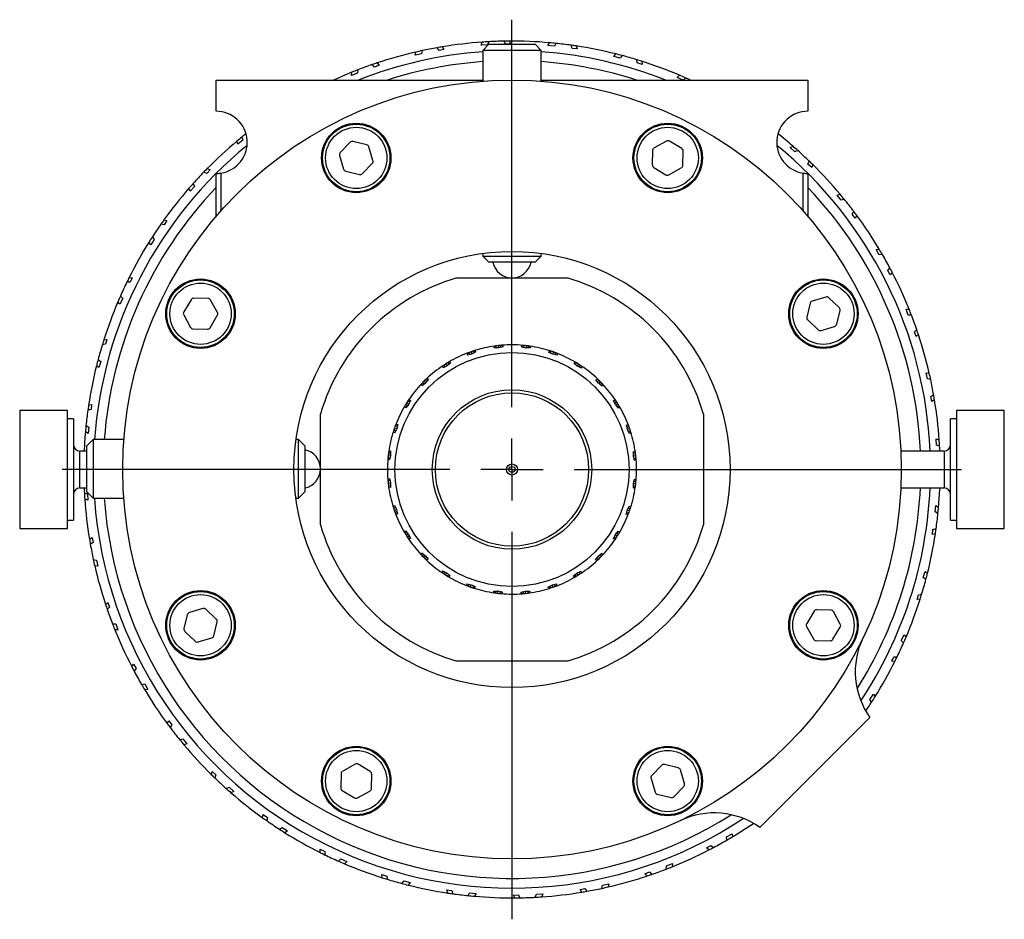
# Model space of a CAD drawing. Header units: inches. Extents: x 1.9 to 19.8, y 1.2 to 15.9.
# Tile 4 of 11: x 9.3 to 12.5, y 1.2 to 4.1. Entities that reach past the tile are written whole.
import ezdxf

# ---------------------------------------------------------------- set-up
doc = ezdxf.new("R2010")
doc.units = ezdxf.units.IN
doc.header["$MEASUREMENT"] = 0
doc.layers.add('SLD-0', color=7, linetype='Continuous')

# ---------------------------------------------------------------- blocks, each defined once
blk = doc.blocks.new('SW_CENTERMARKSYMBOL_3')
at = {"layer": 'SLD-0', "color": 0}
for p, q in [((0, 0.2), (0, 1.44375)), ((0, 0), (0, 0.1)), ((-0.2, 0), (-1.44375, 0)), ((0, 0), (-0.1, 0)), ((0, 0), (0, -0.1)), ((0, 0), (0.1, 0)), ((0.2, 0), (1.44375, 0)), ((0, -0.2), (0, -1.44375))]:
    blk.add_line(p, q, dxfattribs=at)

msp = doc.modelspace()

# ---------------------------------------------------------------- linework, layer by layer
at = {"color": 7, "linetype": 'Continuous', "lineweight": 25}
for p, q in [((10.671, 4.014), (10.6651, 4.0228)), ((10.6869, 4.0172), (10.671, 4.014)), ((10.6813, 4.0256), (10.6869, 4.0172)), ((10.8065, 4.0312), (10.81, 4.0407)), ((10.8271, 4.032), (10.8065, 4.0312)), ((10.8313, 4.034), (10.8113, 4.014)), ((10.8307, 4.042), (10.8271, 4.032)), ((10.8313, 4.034), (10.8695, 4.034)), ((10.8695, 4.034), (10.9793, 4.034)), ((10.8843, 4.0342), (10.8799, 4.0438)), ((10.9005, 4.0348), (10.8843, 4.0342)), ((10.8963, 4.044), (10.9005, 4.0348)), ((10.9993, 4.014), (10.9793, 4.034)), ((11.0209, 4.0299), (11.0257, 4.0387)), ((11.0413, 4.0275), (11.0209, 4.0299)), ((11.0464, 4.0367), (11.0413, 4.0275)), ((11.0981, 4.0206), (11.0953, 4.0308)), ((11.1142, 4.0187), (11.0981, 4.0206)), ((11.1115, 4.0284), (11.1142, 4.0187)), ((10.5946, 3.999), (10.5966, 4.0089)), ((10.6148, 4.003), (10.5946, 3.999)), ((10.6169, 4.0134), (10.6148, 4.003)), ((10.8113, 4.014), (10.8113, 3.9154)), ((10.8599, 4.014), (10.8113, 4.014)), ((10.9993, 4.014), (10.8599, 4.014)), ((10.9993, 3.9154), (10.9993, 4.014)), ((11.2323, 3.9951), (11.2385, 4.003)), ((11.2521, 3.9895), (11.2323, 3.9951)), ((11.2587, 3.9978), (11.2521, 3.9895)), ((11.3071, 3.9739), (11.306, 3.9843)), ((10.4101, 3.9517), (10.4097, 3.9411)), ((10.4634, 3.9608), (10.4563, 3.9686)), ((10.4787, 3.9664), (10.4634, 3.9608)), ((10.4719, 3.9739), (10.4787, 3.9664)), ((11.3228, 3.9694), (11.3071, 3.9739)), ((11.3217, 3.9794), (11.3228, 3.9694)), ((10.3904, 3.934), (10.3908, 3.9441)), ((10.4097, 3.9411), (10.3904, 3.934)), ((11.4358, 3.9276), (11.4431, 3.9345)), ((11.4544, 3.919), (11.4358, 3.9276)), ((11.4622, 3.9262), (11.4544, 3.919)), ((9.9553, 3.819), (9.9553, 3.919)), ((9.9553, 3.919), (10.8113, 3.919)), ((10.9993, 3.919), (11.8553, 3.919)), ((11.8553, 3.919), (11.8553, 3.819)), ((10.038, 3.7359), (10.0409, 3.7257)), ((10.0247, 3.713), (10.0219, 3.7227)), ((10.0409, 3.7257), (10.0247, 3.713)), ((10.3853, 3.7194), (10.354, 3.6864)), ((10.439, 3.7115), (10.3948, 3.7222)), ((10.459, 3.6611), (10.4461, 3.7047)), ((11.4015, 3.7231), (11.3617, 3.7011)), ((11.4502, 3.6994), (11.4113, 3.7229)), ((11.7987, 3.7021), (11.8078, 3.7063)), ((11.8138, 3.6881), (11.7987, 3.7021)), ((10.3517, 3.6769), (10.3646, 3.6333)), ((11.3566, 3.6927), (11.3557, 3.6472)), ((11.4541, 3.6453), (11.455, 3.6907)), ((11.8234, 3.6926), (11.8138, 3.6881)), ((10.4253, 3.6186), (10.4567, 3.6516)), ((11.3604, 3.6386), (11.3994, 3.6151)), ((11.4092, 3.6149), (11.449, 3.6369)), ((11.8557, 3.6492), (11.8594, 3.6591)), ((11.8677, 3.6382), (11.8557, 3.6492)), ((11.8712, 3.6476), (11.8677, 3.6382)), ((9.9251, 3.6194), (9.9152, 3.6231)), ((9.9362, 3.6313), (9.9251, 3.6194)), ((9.9267, 3.6349), (9.9362, 3.6313)), ((9.9553, 3.4814), (9.9553, 3.619)), ((9.9703, 3.6201), (9.9703, 3.4986)), ((10.3717, 3.6265), (10.4159, 3.6158)), ((11.8403, 3.4986), (11.8403, 3.6201)), ((11.8553, 3.619), (11.8553, 3.4814)), ((9.8862, 3.5775), (9.8722, 3.5624)), ((9.8817, 3.5871), (9.8862, 3.5775)), ((9.8722, 3.5624), (9.868, 3.5715)), ((11.9494, 3.5496), (11.959, 3.5524)), ((11.962, 3.5335), (11.9494, 3.5496)), ((11.9722, 3.5364), (11.962, 3.5335)), ((11.9974, 3.4885), (12.0026, 3.4976)), ((12.0074, 3.4757), (11.9974, 3.4885)), ((12.0124, 3.4845), (12.0074, 3.4757)), ((9.7885, 3.4544), (9.7782, 3.4565)), ((9.7877, 3.4699), (9.7976, 3.4678)), ((9.7976, 3.4678), (9.7885, 3.4544)), ((9.7507, 3.4156), (9.7566, 3.4068)), ((9.7452, 3.3898), (9.7396, 3.3981)), ((9.7566, 3.4068), (9.7452, 3.3898)), ((10.8113, 3.3626), (10.8113, 3.354)), ((10.8113, 3.354), (10.8313, 3.334)), ((10.8113, 3.354), (10.9993, 3.354)), ((10.9793, 3.334), (10.9993, 3.354)), ((10.9993, 3.354), (10.9993, 3.3626)), ((12.0743, 3.3755), (12.0842, 3.3767)), ((12.0843, 3.3575), (12.0743, 3.3755)), ((12.0948, 3.3588), (12.0843, 3.3575)), ((10.9793, 3.334), (10.8313, 3.334)), ((12.1121, 3.3075), (12.1187, 3.3158)), ((12.12, 3.2934), (12.1121, 3.3075)), ((12.1264, 3.3012), (12.12, 3.2934)), ((9.6794, 3.27), (9.6689, 3.2704)), ((9.6761, 3.2852), (9.6862, 3.2847)), ((9.6862, 3.2847), (9.6794, 3.27)), ((10.7282, 3.284), (11.0825, 3.284)), ((9.6481, 3.2258), (9.6553, 3.2181)), ((9.6467, 3.1994), (9.6399, 3.2068)), ((9.6553, 3.2181), (9.6467, 3.1994)), ((9.875, 3.2139), (9.8515, 3.175)), ((9.929, 3.2177), (9.8836, 3.2186)), ((9.9594, 3.1728), (9.9375, 3.2127)), ((11.8628, 3.2026), (11.8522, 3.1584)), ((11.9132, 3.2226), (11.8696, 3.2097)), ((11.9557, 3.189), (11.9228, 3.2203)), ((9.8513, 3.1651), (9.8732, 3.1253)), ((9.9357, 3.1241), (9.9592, 3.163)), ((11.9479, 3.1354), (11.9585, 3.1796)), ((12.1704, 3.1839), (12.1804, 3.1836)), ((12.1775, 3.1646), (12.1704, 3.1839)), ((12.1881, 3.1642), (12.1775, 3.1646)), ((11.855, 3.149), (11.8879, 3.1177)), ((9.8816, 3.1202), (9.9271, 3.1193)), ((11.8975, 3.1154), (11.9411, 3.1282)), ((12.1972, 3.1109), (12.205, 3.118)), ((12.2028, 3.0956), (12.1972, 3.1109)), ((12.2102, 3.1024), (12.2028, 3.0956)), ((9.6005, 3.0708), (9.59, 3.0696)), ((9.5949, 3.0853), (9.6049, 3.0864)), ((9.6049, 3.0864), (9.6005, 3.0708)), ((10.8616, 3.0666), (10.8624, 3.0592)), ((10.87, 3.0609), (10.8692, 3.0674)), ((10.873, 3.0677), (10.8766, 3.0624)), ((10.936, 3.062), (10.9397, 3.0675)), ((10.9432, 3.0604), (10.944, 3.0671)), ((10.7624, 3.0364), (10.7633, 3.0429)), ((10.7766, 3.0396), (10.7624, 3.0364)), ((10.7697, 3.0381), (10.7674, 3.0445)), ((10.7742, 3.0469), (10.7766, 3.0399)), ((10.7768, 3.041), (10.7766, 3.0396)), ((10.7776, 3.0403), (10.7768, 3.041)), ((10.7897, 3.0462), (10.7776, 3.0403)), ((10.7836, 3.0432), (10.7815, 3.0493)), ((10.7851, 3.0505), (10.7897, 3.0462)), ((10.8477, 3.059), (10.8501, 3.0652)), ((10.8623, 3.059), (10.8477, 3.059)), ((10.8552, 3.059), (10.8544, 3.0657)), ((10.8628, 3.0603), (10.8623, 3.059)), ((10.8634, 3.0594), (10.8628, 3.0603)), ((10.8766, 3.0624), (10.8634, 3.0594)), ((10.9502, 3.0588), (10.936, 3.062)), ((10.951, 3.06), (10.9502, 3.0588)), ((10.9511, 3.0664), (10.9503, 3.059)), ((10.9513, 3.059), (10.951, 3.06)), ((10.9648, 3.059), (10.9513, 3.059)), ((10.9581, 3.059), (10.9588, 3.0654)), ((10.9626, 3.0649), (10.9648, 3.059)), ((11.0226, 3.0454), (11.0275, 3.0499)), ((11.0358, 3.039), (11.0226, 3.0454)), ((11.0294, 3.0421), (11.0316, 3.0485)), ((11.0368, 3.04), (11.0358, 3.039)), ((11.0384, 3.0462), (11.0359, 3.0392)), ((11.037, 3.039), (11.0368, 3.04)), ((11.0501, 3.036), (11.037, 3.039)), ((11.0435, 3.0375), (11.0457, 3.0436)), ((11.0492, 3.0422), (11.0501, 3.036)), ((9.5765, 3.0223), (9.5848, 3.0158)), ((9.5848, 3.0158), (9.5792, 2.996)), ((10.6909, 2.9986), (10.6873, 3.0044)), ((10.6934, 3.0082), (10.6973, 3.0019)), ((10.7087, 3.011), (10.6981, 3.0026)), ((10.7034, 3.0068), (10.7, 3.0122)), ((10.7032, 3.0142), (10.7087, 3.011)), ((11.1035, 3.0098), (11.1092, 3.0132)), ((11.1149, 3.0007), (11.1035, 3.0098)), ((11.1093, 3.0052), (11.1129, 3.0109)), ((11.119, 3.0071), (11.1151, 3.0009)), ((9.5792, 2.996), (9.5713, 3.0022)), ((10.6842, 2.9954), (10.6837, 3.002)), ((10.6973, 3.0017), (10.6842, 2.9954)), ((10.6972, 3.0031), (10.6973, 3.0017)), ((10.6981, 3.0026), (10.6972, 3.0031)), ((11.1161, 3.0014), (11.1149, 3.0007)), ((11.116, 3.0004), (11.1161, 3.0014)), ((11.1282, 2.9946), (11.116, 3.0004)), ((11.1221, 2.9975), (11.1255, 3.003)), ((11.1287, 3.0008), (11.1282, 2.9946)), ((12.2354, 2.9797), (12.2452, 2.9777)), ((12.2393, 2.9595), (12.2354, 2.9797)), ((10.6171, 2.938), (10.6152, 2.9443)), ((10.6285, 2.9471), (10.6171, 2.938)), ((10.623, 2.9426), (10.6182, 2.9474)), ((10.6232, 2.9525), (10.6285, 2.9473)), ((10.6281, 2.9484), (10.6285, 2.9471)), ((10.6291, 2.9481), (10.6281, 2.9484)), ((10.6333, 2.9534), (10.6287, 2.9579)), ((10.6375, 2.9587), (10.6291, 2.9481)), ((10.6315, 2.9606), (10.6375, 2.9587)), ((11.1743, 2.9572), (11.1806, 2.9592)), ((11.1834, 2.9458), (11.1743, 2.9572)), ((11.179, 2.9513), (11.1838, 2.9561)), ((11.1848, 2.9462), (11.1834, 2.9458)), ((11.1889, 2.9511), (11.1836, 2.9459)), ((11.1845, 2.9452), (11.1848, 2.9462)), ((11.195, 2.9368), (11.1845, 2.9452)), ((11.1897, 2.941), (11.1943, 2.9456)), ((11.1969, 2.9428), (11.195, 2.9368)), ((12.2497, 2.9575), (12.2393, 2.9595)), ((12.2504, 2.9034), (12.2592, 2.9092)), ((9.5459, 2.8752), (9.5556, 2.8779)), ((9.5556, 2.8779), (9.5537, 2.8617)), ((10.5736, 2.8785), (10.5645, 2.8671)), ((10.5672, 2.8827), (10.5735, 2.8787)), ((10.5768, 2.8857), (10.5714, 2.8891)), ((10.5729, 2.8797), (10.5736, 2.8785)), ((10.5739, 2.8797), (10.5729, 2.8797)), ((10.5735, 2.8923), (10.5798, 2.8918)), ((10.5798, 2.8918), (10.5739, 2.8797)), ((11.2317, 2.8901), (11.2383, 2.8906)), ((11.238, 2.877), (11.2317, 2.8901)), ((11.235, 2.8834), (11.2407, 2.887)), ((11.2395, 2.8771), (11.238, 2.877)), ((11.2446, 2.8809), (11.2383, 2.877)), ((11.2389, 2.8762), (11.2395, 2.8771)), ((12.2535, 2.8874), (12.2504, 2.9034)), ((12.262, 2.893), (12.2535, 2.8874)), ((9.4782, 2.858), (9.3247, 2.858)), ((9.3247, 2.858), (9.3247, 2.7917)), ((9.4782, 2.7917), (9.4782, 2.858)), ((9.5537, 2.8617), (9.5435, 2.8589)), ((10.2903, 2.4919), (10.2903, 2.8461)), ((10.5645, 2.8671), (10.5612, 2.8728)), ((10.5692, 2.873), (10.5634, 2.8766)), ((11.2473, 2.8656), (11.2389, 2.8762)), ((11.2431, 2.8709), (11.2486, 2.8744)), ((11.2505, 2.8711), (11.2473, 2.8656)), ((11.5203, 2.8461), (11.5203, 2.4919)), ((12.486, 2.858), (12.3325, 2.858)), ((12.3325, 2.858), (12.3325, 2.7904)), ((12.486, 2.7904), (12.486, 2.858)), ((9.4979, 2.8318), (9.4782, 2.8318)), ((9.4979, 2.8318), (9.4979, 2.7747)), ((10.5321, 2.8129), (10.5384, 2.8138)), ((10.5384, 2.8138), (10.5354, 2.8006)), ((12.3325, 2.8318), (12.3128, 2.8318)), ((12.3128, 2.7736), (12.3128, 2.8318)), ((9.3247, 2.7917), (9.3247, 2.48)), ((9.4782, 2.48), (9.4782, 2.7917)), ((9.5444, 2.7845), (9.5356, 2.7894)), ((9.5376, 2.8101), (9.5468, 2.8049)), ((9.5468, 2.8049), (9.5444, 2.7845)), ((10.529, 2.7863), (10.5244, 2.7911)), ((10.5322, 2.793), (10.5258, 2.7953)), ((10.5281, 2.802), (10.5351, 2.7996)), ((10.5353, 2.7994), (10.529, 2.7863)), ((10.5368, 2.8072), (10.5308, 2.8093)), ((10.5354, 2.8006), (10.5343, 2.8005)), ((10.5343, 2.8005), (10.5353, 2.7994)), ((11.2727, 2.8119), (11.2793, 2.811)), ((11.276, 2.7977), (11.2727, 2.8119)), ((11.2744, 2.8047), (11.2808, 2.8069)), ((11.2774, 2.7975), (11.276, 2.7977)), ((11.2832, 2.8001), (11.2762, 2.7977)), ((11.2767, 2.7967), (11.2774, 2.7975)), ((11.2825, 2.7846), (11.2767, 2.7967)), ((11.2796, 2.7907), (11.2857, 2.7928)), ((11.2868, 2.7892), (11.2825, 2.7846)), ((12.3325, 2.7904), (12.3325, 2.48)), ((12.486, 2.48), (12.486, 2.7904)), ((9.4979, 2.7747), (9.4979, 2.5062)), ((9.5603, 2.7649), (9.5403, 2.7449)), ((9.659, 2.7649), (9.5603, 2.7649)), ((9.5603, 2.7649), (9.5603, 2.5769)), ((10.2203, 2.7649), (10.2119, 2.7649)), ((10.2403, 2.7449), (10.2203, 2.7649)), ((10.2203, 2.7645), (10.2203, 2.7649)), ((10.2203, 2.5769), (10.2203, 2.7645)), ((12.2676, 2.7678), (12.277, 2.7643)), ((12.2684, 2.7473), (12.2676, 2.7678)), ((12.3128, 2.5062), (12.3128, 2.7736)), ((9.5403, 2.728), (9.5176, 2.728)), ((9.5176, 2.6099), (9.5176, 2.728)), ((9.5403, 2.5969), (9.5403, 2.7449)), ((10.2403, 2.7449), (10.2403, 2.5969)), ((10.5089, 2.7224), (10.5153, 2.7217)), ((10.5095, 2.7262), (10.5153, 2.7285)), ((11.2953, 2.7266), (11.3015, 2.7242)), ((11.2953, 2.712), (11.2953, 2.7266)), ((11.2953, 2.7191), (11.3021, 2.7199)), ((12.2931, 2.728), (12.1539, 2.728)), ((12.2783, 2.7436), (12.2684, 2.7473)), ((12.2931, 2.728), (12.2931, 2.6099)), ((10.5123, 2.6996), (10.5068, 2.7033)), ((10.5072, 2.7077), (10.514, 2.7069)), ((10.5153, 2.7139), (10.508, 2.7148)), ((10.5155, 2.7138), (10.5123, 2.6996)), ((10.5153, 2.715), (10.5144, 2.7146)), ((10.5144, 2.7146), (10.5155, 2.7138)), ((11.2967, 2.7115), (11.2953, 2.712)), ((11.3029, 2.7128), (11.2956, 2.7119)), ((11.2958, 2.7109), (11.2967, 2.7115)), ((11.2988, 2.6978), (11.2958, 2.7109)), ((11.2973, 2.7044), (11.3037, 2.7051)), ((11.304, 2.7013), (11.2988, 2.6978)), ((10.5066, 2.6367), (10.5119, 2.6402)), ((10.5134, 2.6336), (10.507, 2.6329)), ((10.5077, 2.6252), (10.5151, 2.626)), ((10.5119, 2.6402), (10.5149, 2.6271)), ((10.5149, 2.6271), (10.514, 2.6265)), ((10.514, 2.6265), (10.5153, 2.626)), ((10.5153, 2.626), (10.5153, 2.6114)), ((11.2951, 2.6242), (11.2984, 2.6384)), ((11.2963, 2.6234), (11.2951, 2.6242)), ((11.3027, 2.6232), (11.2953, 2.624)), ((11.2967, 2.6311), (11.3035, 2.6303)), ((11.2984, 2.6384), (11.3039, 2.6347)), ((9.5176, 2.6099), (9.5403, 2.6099)), ((9.5324, 2.5944), (9.5423, 2.5907)), ((9.5403, 2.5969), (9.5603, 2.5769)), ((10.2203, 2.5769), (10.2403, 2.5969)), ((10.5153, 2.6189), (10.5086, 2.6181)), ((10.5153, 2.6114), (10.5092, 2.6138)), ((11.2953, 2.623), (11.2963, 2.6234)), ((11.2953, 2.6095), (11.2953, 2.623)), ((11.2953, 2.6163), (11.3017, 2.6155)), ((11.3012, 2.6118), (11.2953, 2.6095)), ((12.1539, 2.6099), (12.2931, 2.6099)), ((9.5431, 2.5702), (9.5336, 2.5736)), ((9.5423, 2.5907), (9.5431, 2.5702)), ((9.5603, 2.5769), (9.6587, 2.5769)), ((10.2114, 2.5769), (10.2203, 2.5769)), ((10.5238, 2.5488), (10.5281, 2.5534)), ((10.5311, 2.5473), (10.525, 2.5451)), ((10.5275, 2.5378), (10.5345, 2.5403)), ((10.5281, 2.5534), (10.534, 2.5412)), ((10.5363, 2.5333), (10.5299, 2.5311)), ((10.534, 2.5412), (10.5333, 2.5405)), ((10.5333, 2.5405), (10.5347, 2.5402)), ((10.5347, 2.5402), (10.5379, 2.526)), ((11.2723, 2.5242), (11.2753, 2.5373)), ((11.2738, 2.5308), (11.2799, 2.5287)), ((11.2753, 2.5373), (11.2764, 2.5375)), ((11.2754, 2.5385), (11.2817, 2.5517)), ((11.2764, 2.5375), (11.2754, 2.5385)), ((11.2826, 2.5359), (11.2756, 2.5384)), ((11.2785, 2.5449), (11.2849, 2.5427)), ((11.2817, 2.5517), (11.2862, 2.5469)), ((12.2638, 2.5331), (12.2663, 2.5535)), ((12.2731, 2.5279), (12.2638, 2.5331)), ((12.2663, 2.5535), (12.2751, 2.5486)), ((9.4782, 2.5062), (9.4979, 2.5062)), ((10.5379, 2.526), (10.5314, 2.527)), ((11.2786, 2.5251), (11.2723, 2.5242)), ((12.3128, 2.5062), (12.3325, 2.5062)), ((9.3247, 2.48), (9.4782, 2.48)), ((10.5601, 2.4669), (10.5633, 2.4723)), ((10.5675, 2.4671), (10.5621, 2.4636)), ((10.5633, 2.4723), (10.5717, 2.4618)), ((11.2371, 2.4595), (11.2462, 2.4709)), ((11.2462, 2.4709), (11.2495, 2.4652)), ((12.2551, 2.4601), (12.257, 2.4763)), ((12.257, 2.4763), (12.2672, 2.4791)), ((12.3325, 2.48), (12.486, 2.48)), ((9.5487, 2.445), (9.5571, 2.4505)), ((9.5603, 2.4346), (9.5515, 2.4288)), ((9.5571, 2.4505), (9.5603, 2.4346)), ((10.5661, 2.457), (10.5724, 2.461)), ((10.5757, 2.4546), (10.57, 2.451)), ((10.5717, 2.4618), (10.5712, 2.4609)), ((10.5712, 2.4609), (10.5726, 2.461)), ((10.579, 2.4479), (10.5724, 2.4473)), ((10.5726, 2.461), (10.579, 2.4479)), ((11.2309, 2.4462), (11.2367, 2.4583)), ((11.2372, 2.4457), (11.2309, 2.4462)), ((11.2338, 2.4523), (11.2393, 2.4488)), ((11.2367, 2.4583), (11.2378, 2.4582)), ((11.2378, 2.4582), (11.2371, 2.4595)), ((11.2435, 2.4553), (11.2372, 2.4593)), ((11.2415, 2.465), (11.2473, 2.4614)), ((12.2648, 2.4628), (12.2551, 2.4601)), ((9.5609, 2.3805), (9.5713, 2.3785)), ((9.5713, 2.3785), (9.5753, 2.3583)), ((10.6138, 2.3952), (10.6157, 2.4012)), ((10.6157, 2.4012), (10.6262, 2.3928)), ((10.621, 2.3969), (10.6164, 2.3924)), ((10.6218, 2.3869), (10.627, 2.3921)), ((10.6262, 2.3928), (10.6259, 2.3918)), ((10.6259, 2.3918), (10.6273, 2.3922)), ((10.6317, 2.3866), (10.6269, 2.3818)), ((10.6273, 2.3922), (10.6363, 2.3808)), ((10.6363, 2.3808), (10.63, 2.3788)), ((11.1732, 2.3793), (11.1816, 2.3899)), ((11.1792, 2.3774), (11.1732, 2.3793)), ((11.1774, 2.3846), (11.1819, 2.38)), ((11.1816, 2.3899), (11.1826, 2.3895)), ((11.1821, 2.3909), (11.1935, 2.4)), ((11.1826, 2.3895), (11.1821, 2.3909)), ((11.1875, 2.3854), (11.1822, 2.3907)), ((11.1877, 2.3953), (11.1925, 2.3905)), ((11.1935, 2.4), (11.1955, 2.3937)), ((9.5753, 2.3583), (9.5655, 2.3602)), ((10.682, 2.3371), (10.6825, 2.3434)), ((10.6825, 2.3434), (10.6947, 2.3376)), ((10.6886, 2.3405), (10.6852, 2.335)), ((11.1133, 2.3363), (11.1265, 2.3426)), ((11.1265, 2.3426), (11.127, 2.336)), ((12.2258, 2.3222), (12.2315, 2.342)), ((12.2315, 2.342), (12.2394, 2.3358)), ((10.6917, 2.3308), (10.6956, 2.3371)), ((10.6947, 2.3376), (10.6946, 2.3365)), ((10.6946, 2.3365), (10.6958, 2.3372)), ((10.6958, 2.3372), (10.7072, 2.3282)), ((10.7014, 2.3328), (10.6978, 2.3271)), ((10.7072, 2.3282), (10.7015, 2.3248)), ((11.102, 2.327), (11.1125, 2.3354)), ((11.1074, 2.3238), (11.102, 2.327)), ((11.1073, 2.3312), (11.1107, 2.3257)), ((11.1125, 2.3354), (11.1134, 2.3349)), ((11.1134, 2.3349), (11.1133, 2.3363)), ((11.1173, 2.3298), (11.1133, 2.336)), ((11.1197, 2.3394), (11.1233, 2.3336)), ((12.2342, 2.3157), (12.2258, 2.3222)), ((10.7605, 2.302), (10.7737, 2.299)), ((10.7615, 2.2958), (10.7605, 2.302)), ((10.7671, 2.3005), (10.765, 2.2944)), ((10.7723, 2.2918), (10.7747, 2.2988)), ((10.7737, 2.299), (10.7738, 2.298)), ((10.7738, 2.298), (10.7749, 2.2989)), ((10.7749, 2.2989), (10.788, 2.2926)), ((10.7813, 2.2959), (10.779, 2.2894)), ((10.788, 2.2926), (10.7832, 2.2881)), ((10.8481, 2.2731), (10.8458, 2.279)), ((10.8526, 2.279), (10.8519, 2.2726)), ((10.8593, 2.279), (10.8597, 2.278)), ((10.8596, 2.2716), (10.8604, 2.279)), ((10.8597, 2.278), (10.8605, 2.2792)), ((10.8605, 2.2792), (10.8747, 2.2759)), ((10.8674, 2.2776), (10.8667, 2.2709)), ((10.9341, 2.2755), (10.9473, 2.2785)), ((10.9407, 2.277), (10.9414, 2.2706)), ((10.9473, 2.2785), (10.9478, 2.2777)), ((10.9478, 2.2777), (10.9484, 2.279)), ((10.9491, 2.2714), (10.9483, 2.2788)), ((10.9484, 2.279), (10.9629, 2.279)), ((10.9555, 2.279), (10.9562, 2.2722)), ((10.9629, 2.279), (10.9606, 2.2728)), ((11.0209, 2.2918), (11.0331, 2.2976)), ((11.0255, 2.2875), (11.0209, 2.2918)), ((11.027, 2.2947), (11.0292, 2.2886)), ((11.0331, 2.2976), (11.0339, 2.2969)), ((11.0339, 2.2969), (11.0341, 2.2983)), ((11.0365, 2.2911), (11.034, 2.2981)), ((11.0341, 2.2983), (11.0483, 2.3016)), ((11.041, 2.2999), (11.0432, 2.2935)), ((11.0483, 2.3016), (11.0473, 2.295)), ((10.8747, 2.2759), (10.871, 2.2705)), ((10.9376, 2.2703), (10.9341, 2.2755)), ((12.2058, 2.2516), (12.2102, 2.2672)), ((12.2158, 2.2527), (12.2058, 2.2516)), ((12.2102, 2.2672), (12.2207, 2.2684)), ((9.6004, 2.2355), (9.6079, 2.2423)), ((9.6135, 2.2271), (9.6057, 2.22)), ((9.6079, 2.2423), (9.6135, 2.2271)), ((9.9132, 2.2226), (9.8696, 2.2097)), ((9.9557, 2.189), (9.9228, 2.2203)), ((11.875, 2.2139), (11.8515, 2.175)), ((11.929, 2.2177), (11.8836, 2.2186)), ((9.8628, 2.2026), (9.8522, 2.1584)), ((11.9594, 2.1728), (11.9375, 2.2127)), ((9.6226, 2.1738), (9.6332, 2.1734)), ((9.6403, 2.1541), (9.6302, 2.1544)), ((9.6332, 2.1734), (9.6403, 2.1541)), ((9.9479, 2.1354), (9.9585, 2.1796)), ((11.8513, 2.1651), (11.8732, 2.1253)), ((11.9357, 2.1241), (11.9592, 2.163)), ((9.855, 2.149), (9.8879, 2.1177)), ((9.8975, 2.1154), (9.9411, 2.1282)), ((11.8816, 2.1202), (11.9271, 2.1193)), ((12.1553, 2.1199), (12.164, 2.1386)), ((12.1625, 2.1121), (12.1553, 2.1199)), ((12.164, 2.1386), (12.1708, 2.1312)), ((12.1244, 2.0533), (12.1313, 2.068)), ((12.1313, 2.068), (12.1418, 2.0675)), ((9.6843, 2.0367), (9.6906, 2.0446)), ((9.6906, 2.0446), (9.6985, 2.0304)), ((9.6985, 2.0304), (9.692, 2.0222)), ((11.0825, 2.054), (10.7282, 2.054)), ((12.1345, 2.0528), (12.1244, 2.0533)), ((9.7159, 1.9792), (9.7264, 1.9805)), ((9.7264, 1.9805), (9.7364, 1.9625)), ((9.7364, 1.9625), (9.7264, 1.9613)), ((12.0541, 1.9311), (12.0655, 1.9482)), ((12.0599, 1.9223), (12.0541, 1.9311)), ((12.0655, 1.9482), (12.0711, 1.9399)), ((12.0544, 1.8735), (11.7008, 1.5199)), ((9.7983, 1.8535), (9.8033, 1.8623)), ((9.8033, 1.8623), (9.8133, 1.8495)), ((9.8133, 1.8495), (9.8081, 1.8403)), ((9.8384, 1.8016), (9.8486, 1.8045)), ((9.8486, 1.8045), (9.8613, 1.7883)), ((9.8613, 1.7883), (9.8517, 1.7856)), ((10.4015, 1.7231), (10.3617, 1.7011)), ((10.4502, 1.6994), (10.4113, 1.7229)), ((11.3853, 1.7194), (11.354, 1.6864)), ((11.439, 1.7115), (11.3948, 1.7222)), ((9.9395, 1.6904), (9.943, 1.6998)), ((9.943, 1.6998), (9.9549, 1.6888)), ((9.9549, 1.6888), (9.9512, 1.6789)), ((10.3566, 1.6927), (10.3557, 1.6472)), ((10.4541, 1.6453), (10.455, 1.6907)), ((11.3517, 1.6769), (11.3646, 1.6333)), ((11.459, 1.6611), (11.4461, 1.7047)), ((9.9872, 1.6454), (9.9969, 1.6498)), ((9.9969, 1.6498), (10.0119, 1.6359)), ((11.4253, 1.6186), (11.4567, 1.6516)), ((10.0119, 1.6359), (10.0028, 1.6316)), ((10.3604, 1.6386), (10.3994, 1.6151)), ((10.4092, 1.6149), (10.449, 1.6369)), ((11.3717, 1.6265), (11.4159, 1.6158)), ((10.1044, 1.5513), (10.1065, 1.5612)), ((10.1065, 1.5612), (10.12, 1.5522)), ((10.12, 1.5522), (10.1179, 1.5418)), ((10.1587, 1.5144), (10.1675, 1.5203)), ((10.1675, 1.5203), (10.1845, 1.5088)), ((10.1845, 1.5088), (10.1762, 1.5032)), ((11.5939, 1.4901), (11.6118, 1.5001)), ((11.5951, 1.4795), (11.5939, 1.4901)), ((11.6118, 1.5001), (11.613, 1.4901)), ((11.5297, 1.4543), (11.5439, 1.4622)), ((11.5376, 1.448), (11.5297, 1.4543)), ((11.5439, 1.4622), (11.5521, 1.4556)), ((10.2891, 1.4398), (10.2896, 1.4499)), ((10.2896, 1.4499), (10.3043, 1.443)), ((10.3043, 1.443), (10.3039, 1.4325)), ((10.3485, 1.4118), (10.3563, 1.419)), ((10.3563, 1.419), (10.3749, 1.4104)), ((10.3749, 1.4104), (10.3676, 1.4035)), ((11.4006, 1.3863), (11.401, 1.3969)), ((11.401, 1.3969), (11.4203, 1.4039)), ((11.4203, 1.4039), (11.4199, 1.3939)), ((10.4879, 1.3686), (10.5035, 1.3641)), ((10.489, 1.3585), (10.4879, 1.3686)), ((10.5035, 1.3641), (10.5047, 1.3536)), ((11.332, 1.3716), (11.3472, 1.3772)), ((11.3388, 1.3641), (11.332, 1.3716)), ((11.3472, 1.3772), (11.3544, 1.3694)), ((10.552, 1.3402), (10.5586, 1.3485)), ((10.5586, 1.3485), (10.5783, 1.3429)), ((10.5783, 1.3429), (10.5721, 1.335)), ((11.1938, 1.3246), (11.1959, 1.335)), ((11.1959, 1.335), (11.216, 1.339)), ((11.216, 1.339), (11.2141, 1.3291)), ((10.6965, 1.3193), (10.7126, 1.3173)), ((10.6991, 1.3095), (10.6965, 1.3193)), ((10.7126, 1.3173), (10.7154, 1.3072)), ((10.7642, 1.3012), (10.7694, 1.3105)), ((10.7694, 1.3105), (10.7898, 1.308)), ((10.7898, 1.308), (10.7849, 1.2993)), ((10.9102, 1.3032), (10.9264, 1.3038)), ((10.9143, 1.294), (10.9102, 1.3032)), ((10.9264, 1.3038), (10.9308, 1.2942)), ((10.9799, 1.296), (10.9836, 1.306)), ((10.9836, 1.306), (11.0041, 1.3067)), ((11.0041, 1.3067), (11.0007, 1.2973)), ((11.1238, 1.3208), (11.1397, 1.3239)), ((11.1293, 1.3124), (11.1238, 1.3208)), ((11.1397, 1.3239), (11.1455, 1.3151))]:
    msp.add_line(p, q, dxfattribs=at)
for centre, radius in [((10.9053, 2.669), 1.25), ((10.4053, 3.669), 0.1115), ((10.4053, 3.669), 0.1083), ((10.4053, 3.669), 0.0984), ((11.4053, 3.669), 0.1115), ((11.4053, 3.669), 0.1083), ((11.4053, 3.669), 0.0984), ((10.9053, 2.669), 0.7), ((9.9053, 3.169), 0.1115), ((9.9053, 3.169), 0.1083), ((9.9053, 3.169), 0.0984), ((11.9053, 3.169), 0.1115), ((11.9053, 3.169), 0.1083), ((11.9053, 3.169), 0.0984), ((10.9053, 2.669), 0.3757), ((10.9053, 2.669), 0.256), ((10.9053, 2.669), 0.2461), ((10.9053, 2.669), 0.0177), ((10.9053, 2.669), 0.00984), ((9.9053, 2.169), 0.1115), ((9.9053, 2.169), 0.1083), ((11.9053, 2.169), 0.1115), ((11.9053, 2.169), 0.1083), ((9.9053, 2.169), 0.0984), ((11.9053, 2.169), 0.0984), ((10.4053, 1.669), 0.1115), ((10.4053, 1.669), 0.1083), ((11.4053, 1.669), 0.1115), ((11.4053, 1.669), 0.1083), ((10.4053, 1.669), 0.0984), ((11.4053, 1.669), 0.0984)]:
    msp.add_circle(centre, radius, dxfattribs=at)
for centre, radius, start, end in [((10.9053, 2.669), 1.375, 100.0605, 102.1102), ((10.9053, 2.669), 1.375, 99.3755, 100.0588), ((10.9053, 2.669), 1.375, 93.9765, 99.3755), ((10.9053, 2.669), 1.375, 93.1102, 93.9765), ((10.9053, 2.669), 1.375, 91.0605, 93.1102), ((10.9053, 2.669), 1.375, 90.3755, 91.0605), ((10.9053, 2.669), 1.375, 84.9765, 90.3755), ((10.9053, 2.669), 1.375, 84.1102, 84.9765), ((10.9053, 2.669), 1.375, 82.0605, 84.1102), ((10.9053, 2.669), 1.375, 81.3755, 82.0605), ((10.9053, 2.669), 1.375, 75.9765, 81.3755), ((10.9053, 2.669), 1.3438, 94.0113, 111.5289), ((10.9053, 2.669), 1.375, 102.9765, 108.3755), ((10.9053, 2.669), 1.375, 102.1102, 102.9765), ((10.9053, 2.669), 1.3438, 68.4711, 85.9887), ((10.9053, 2.669), 1.375, 75.1102, 75.9765), ((10.9053, 2.669), 1.375, 73.0605, 75.1102), ((10.9053, 2.669), 1.375, 72.3755, 73.0605), ((10.9053, 2.669), 1.375, 111.1102, 111.9765), ((10.9053, 2.669), 1.375, 109.0605, 111.1102), ((10.9053, 2.669), 1.375, 108.3755, 109.0605), ((10.9053, 2.669), 1.3125, 94.107, 107.7528), ((10.9053, 2.669), 1.3125, 72.2472, 85.893), ((10.9053, 2.669), 1.375, 66.9765, 72.3755), ((10.9053, 2.669), 1.375, 111.9765, 114.62), ((10.9053, 2.669), 1.375, 66.1122, 66.9765), ((10.9053, 2.669), 1.375, 65.38, 66.1102), ((9.9553, 3.719), 0.1, 278.6269, 90), ((11.8553, 3.719), 0.1, 90, 261.3731), ((10.9053, 2.669), 1.375, 129.1102, 129.9765), ((10.9053, 2.669), 1.375, 128.3913, 129.1102), ((10.9053, 2.669), 1.375, 48.9765, 51.6087), ((10.9053, 2.669), 1.3438, 129.2647, 175.9088), ((10.9053, 2.669), 1.375, 129.9765, 135.3755), ((10.3925, 3.7126), 0.00984, 76.4497, 136.4497), ((10.4367, 3.7019), 0.00984, 16.4497, 76.4497), ((11.3664, 3.6925), 0.00984, 118.8764, 178.8764), ((11.4062, 3.7144), 0.00984, 58.8764, 118.8764), ((11.4451, 3.6909), 0.00984, 358.8764, 58.8764), ((10.9053, 2.669), 1.3438, 2.5188, 50.7353), ((10.9053, 2.669), 1.375, 48.1122, 48.9765), ((10.3611, 3.6796), 0.00984, 136.4497, 196.4497), ((10.9053, 2.669), 1.375, 46.0605, 48.1102), ((10.4495, 3.6583), 0.00984, 316.4497, 16.4497), ((11.3655, 3.647), 0.00984, 178.8764, 238.8764), ((11.4443, 3.6455), 0.00984, 298.8764, 358.8764), ((10.9053, 2.669), 1.375, 45.3755, 46.0605), ((10.9053, 2.669), 1.375, 39.9765, 45.3755), ((10.9053, 2.669), 1.375, 136.0605, 138.1102), ((10.9053, 2.669), 1.375, 135.3755, 136.0588), ((9.9553, 3.719), 0.1, 270, 278.6269), ((10.374, 3.636), 0.00984, 196.4497, 256.4497), ((10.4182, 3.6254), 0.00984, 256.4497, 316.4497), ((11.4044, 3.6235), 0.00984, 238.8764, 298.8764), ((11.8553, 3.719), 0.1, 261.3731, 270), ((10.9053, 2.669), 1.3125, 136.3699, 175.8112), ((10.9053, 2.669), 1.375, 138.1102, 138.9765), ((10.9053, 2.669), 1.3125, 2.5789, 43.6301), ((10.9053, 2.669), 1.375, 138.9765, 144.3755), ((10.9053, 2.669), 1.375, 39.1122, 39.9765), ((10.9053, 2.669), 1.375, 37.0605, 39.1102), ((10.9053, 2.669), 1.375, 36.3755, 37.0605), ((10.9053, 2.669), 1.375, 30.9765, 36.3755), ((10.9053, 2.669), 1.375, 145.0605, 147.1102), ((10.9053, 2.669), 1.375, 144.3755, 145.0605), ((10.9053, 2.669), 1.375, 147.1122, 147.9765), ((10.9053, 2.669), 1.375, 147.9765, 153.3755), ((10.9053, 2.669), 1.375, 30.1122, 30.9765), ((10.9053, 2.669), 1.375, 28.0605, 30.1102), ((10.9053, 3.3465), 0.0625, 191.537, 348.463), ((10.9053, 2.669), 1.375, 27.3755, 28.0605), ((10.9053, 2.669), 1.375, 21.9765, 27.3755), ((10.9053, 2.669), 1.375, 154.0605, 156.1102), ((10.9053, 2.669), 1.375, 153.3755, 154.0588), ((10.9053, 2.669), 0.64, 106.0673, 163.9327), ((10.9053, 2.669), 0.64, 16.0673, 73.9327), ((10.9053, 2.669), 1.375, 156.1102, 156.9765), ((10.9053, 2.669), 1.375, 156.9765, 162.3755), ((9.8834, 3.2088), 0.00984, 88.8764, 148.8764), ((9.9288, 3.2079), 0.00984, 28.8764, 88.8764), ((11.8724, 3.2003), 0.00984, 106.4497, 166.4497), ((11.916, 3.2132), 0.00984, 46.4497, 106.4497), ((9.8599, 3.1699), 0.00984, 148.8764, 208.8764), ((9.9508, 3.1681), 0.00984, 328.8764, 28.8764), ((11.9489, 3.1819), 0.00984, 346.4497, 46.4497), ((10.9053, 2.669), 1.375, 21.1102, 21.9765), ((10.9053, 2.669), 1.375, 19.0605, 21.1102), ((11.8617, 3.1561), 0.00984, 166.4497, 226.4497), ((11.9383, 3.1377), 0.00984, 286.4497, 346.4497), ((9.8818, 3.1301), 0.00984, 208.8764, 268.8764), ((9.9273, 3.1292), 0.00984, 268.8764, 328.8764), ((11.8947, 3.1248), 0.00984, 226.4497, 286.4497), ((10.9053, 2.669), 1.375, 18.3755, 19.0605), ((10.9053, 2.669), 1.375, 12.9765, 18.3755), ((10.9053, 2.669), 1.375, 163.0605, 165.1102), ((10.9053, 2.669), 1.375, 162.3755, 163.0605), ((10.9053, 2.669), 0.4, 96.2844, 97.3102), ((10.9053, 2.669), 0.4, 95.1779, 96.2844), ((10.9053, 2.669), 0.4, 94.6322, 95.1779), ((10.9053, 2.669), 0.4, 85.0784, 94.6322), ((10.9053, 2.669), 0.4, 84.4531, 85.0784), ((10.9053, 2.669), 0.4, 83.4273, 84.4531), ((10.9053, 2.669), 0.4, 110.7927, 120.3465), ((10.9053, 2.669), 0.4, 110.1674, 110.7927), ((10.9053, 2.669), 0.4, 109.1416, 110.1674), ((10.9053, 2.669), 0.4, 108.0351, 109.1416), ((10.9053, 2.669), 0.4, 107.4894, 108.0351), ((10.9053, 2.669), 0.4, 97.9356, 107.4894), ((10.9053, 2.669), 0.4, 97.3102, 97.9356), ((10.9053, 2.669), 0.4, 82.3208, 83.4273), ((10.9053, 2.669), 0.4, 81.7751, 82.3208), ((10.9053, 2.669), 0.4, 72.2213, 81.7751), ((10.9053, 2.669), 0.4, 71.5959, 72.2213), ((10.9053, 2.669), 0.4, 70.5701, 71.5959), ((10.9053, 2.669), 0.4, 69.4637, 70.5701), ((10.9053, 2.669), 0.4, 68.9179, 69.4637), ((10.9053, 2.669), 0.4, 59.3641, 68.9179), ((10.9053, 2.669), 1.375, 165.1102, 165.9765), ((10.9053, 2.669), 0.4, 123.0245, 123.6499), ((10.9053, 2.669), 0.4, 121.9987, 123.0245), ((10.9053, 2.669), 0.4, 120.8922, 121.9987), ((10.9053, 2.669), 0.4, 120.3465, 120.8922), ((10.9053, 2.669), 0.4, 58.7388, 59.3641), ((10.9053, 2.669), 0.4, 57.713, 58.7388), ((10.9053, 2.669), 0.4, 56.6065, 57.713), ((10.9053, 2.669), 1.375, 165.9765, 171.3755), ((10.9053, 2.669), 0.4, 123.6499, 133.2037), ((10.9053, 2.669), 0.4, 56.0608, 56.6065), ((10.9053, 2.669), 0.4, 46.507, 56.0608), ((10.9053, 2.669), 1.375, 12.1122, 12.9765), ((10.9053, 2.669), 0.4, 136.507, 146.0608), ((10.9053, 2.669), 0.4, 135.8817, 136.507), ((10.9053, 2.669), 0.4, 134.8559, 135.8817), ((10.9053, 2.669), 0.4, 133.7494, 134.8559), ((10.9053, 2.669), 0.4, 133.2037, 133.7494), ((10.9053, 2.669), 0.4, 45.8817, 46.507), ((10.9053, 2.669), 0.4, 44.8559, 45.8817), ((10.9053, 2.669), 0.4, 43.7494, 44.8559), ((10.9053, 2.669), 0.4, 43.2037, 43.7494), ((10.9053, 2.669), 0.4, 33.6499, 43.2037), ((10.9053, 2.669), 1.375, 10.0605, 12.1102), ((10.9053, 2.669), 1.375, 9.3755, 10.0605), ((10.9053, 2.669), 0.4, 147.713, 148.7388), ((10.9053, 2.669), 0.4, 146.6065, 147.713), ((10.9053, 2.669), 0.4, 146.0608, 146.6065), ((10.9053, 2.669), 0.4, 33.0245, 33.6499), ((10.9053, 2.669), 0.4, 31.9987, 33.0245), ((10.9053, 2.669), 0.4, 30.8922, 31.9987), ((10.9053, 2.669), 1.375, 3.9765, 9.3755), ((10.9053, 2.669), 1.375, 172.0605, 174.1102), ((10.9053, 2.669), 1.375, 171.3755, 172.0605), ((10.9053, 2.669), 0.4, 149.3641, 158.9179), ((10.9053, 2.669), 0.4, 148.7388, 149.3641), ((10.9053, 2.669), 0.4, 30.3465, 30.8922), ((10.9053, 2.669), 0.4, 20.7927, 30.3465), ((10.9053, 2.669), 1.375, 174.9765, 177.5384), ((10.9053, 2.669), 1.375, 174.1102, 174.9765), ((10.9053, 2.669), 0.4, 162.2213, 171.7751), ((10.9053, 2.669), 0.4, 161.5959, 162.2213), ((10.9053, 2.669), 0.4, 160.5701, 161.5959), ((10.9053, 2.669), 0.4, 159.4637, 160.5701), ((10.9053, 2.669), 0.4, 158.9179, 159.4637), ((10.9053, 2.669), 0.4, 20.1674, 20.7927), ((10.9053, 2.669), 0.4, 19.1416, 20.1674), ((10.9053, 2.669), 0.4, 18.0351, 19.1416), ((10.9053, 2.669), 0.4, 17.4894, 18.0351), ((10.9053, 2.669), 0.4, 7.9356, 17.4894), ((10.9053, 2.669), 1.375, 3.1102, 3.9765), ((9.5176, 2.7477), 0.0197, 180, 270), ((10.2278, 2.6709), 0.0625, 281.537, 78.463), ((10.9053, 2.669), 0.4, 172.3208, 173.4273), ((10.9053, 2.669), 0.4, 171.7751, 172.3208), ((10.9053, 2.669), 0.4, 7.3102, 7.9356), ((10.9053, 2.669), 0.4, 6.2844, 7.3102), ((10.9053, 2.669), 1.375, 2.5184, 3.1102), ((12.2931, 2.7477), 0.0197, 270, 0), ((10.9053, 2.669), 0.4, 175.0784, 184.6322), ((10.9053, 2.669), 0.4, 174.4531, 175.0784), ((10.9053, 2.669), 0.4, 173.4273, 174.4531), ((10.9053, 2.669), 0.4, 5.1779, 6.2844), ((10.9053, 2.669), 0.4, 4.6322, 5.1779), ((10.9053, 2.669), 0.4, 355.0784, 4.6322), ((10.9053, 2.669), 0.4, 184.6322, 185.1779), ((10.9053, 2.669), 0.4, 185.1779, 186.2844), ((10.9053, 2.669), 0.4, 186.2844, 187.3102), ((10.9053, 2.669), 0.4, 353.4273, 354.4531), ((10.9053, 2.669), 0.4, 354.4531, 355.0784), ((9.5176, 2.5902), 0.0197, 90, 180), ((10.9053, 2.669), 1.375, 182.5184, 183.1102), ((10.9053, 2.669), 1.375, 183.1102, 183.9765), ((10.9053, 2.669), 0.4, 187.3102, 187.9356), ((10.9053, 2.669), 0.4, 187.9356, 197.4894), ((10.9053, 2.669), 0.4, 342.2213, 351.7751), ((10.9053, 2.669), 0.4, 351.7751, 352.3208), ((10.9053, 2.669), 0.4, 352.3208, 353.4273), ((10.9053, 2.669), 1.3125, 327.5821, 357.4211), ((10.9053, 2.669), 1.3438, 326.4562, 357.4812), ((10.9053, 2.669), 1.375, 354.9765, 357.5384), ((12.2931, 2.5902), 0.0197, 0, 90), ((10.9053, 2.669), 1.375, 183.9765, 189.3755), ((10.9053, 2.669), 1.3438, 183.9314, 303.5438), ((10.9053, 2.669), 1.3125, 184.0252, 302.4179), ((10.9053, 2.669), 0.4, 197.4894, 198.0351), ((10.9053, 2.669), 0.4, 198.0351, 199.1416), ((10.9053, 2.669), 0.4, 199.1416, 200.1674), ((10.9053, 2.669), 0.4, 200.1674, 200.7927), ((10.9053, 2.669), 0.4, 339.4637, 340.5701), ((10.9053, 2.669), 0.4, 340.5701, 341.5959), ((10.9053, 2.669), 0.4, 341.5959, 342.2213), ((10.9053, 2.669), 1.375, 354.1122, 354.9765), ((10.9053, 2.669), 0.4, 200.7927, 210.3465), ((10.9053, 2.669), 0.4, 329.3641, 338.9179), ((10.9053, 2.669), 0.4, 338.9179, 339.4637), ((10.9053, 2.669), 1.375, 352.0605, 354.1102), ((10.9053, 2.669), 0.64, 196.0673, 253.9327), ((10.9053, 2.669), 0.4, 210.3465, 210.8922), ((10.9053, 2.669), 0.64, 286.0673, 343.9327), ((10.9053, 2.669), 1.375, 351.3755, 352.0605), ((10.9053, 2.669), 1.375, 189.3755, 190.0588), ((10.9053, 2.669), 0.4, 210.8922, 211.9987), ((10.9053, 2.669), 0.4, 211.9987, 213.0245), ((10.9053, 2.669), 0.4, 213.0245, 213.6499), ((10.9053, 2.669), 0.4, 213.6499, 223.2037), ((10.9053, 2.669), 0.4, 316.507, 326.0608), ((10.9053, 2.669), 0.4, 326.0608, 326.6065), ((10.9053, 2.669), 0.4, 326.6065, 327.713), ((10.9053, 2.669), 0.4, 327.713, 328.7388), ((10.9053, 2.669), 0.4, 328.7388, 329.3641), ((10.9053, 2.669), 1.375, 345.9765, 351.3755), ((10.9053, 2.669), 1.375, 190.0605, 192.1102), ((10.9053, 2.669), 1.375, 192.1122, 192.9765), ((10.9053, 2.669), 0.4, 223.2037, 223.7494), ((10.9053, 2.669), 0.4, 223.7494, 224.8559), ((10.9053, 2.669), 0.4, 224.8559, 225.8817), ((10.9053, 2.669), 0.4, 225.8817, 226.507), ((10.9053, 2.669), 0.4, 226.507, 236.0608), ((10.9053, 2.669), 0.4, 303.6499, 313.2037), ((10.9053, 2.669), 0.4, 313.2037, 313.7494), ((10.9053, 2.669), 0.4, 313.7494, 314.8559), ((10.9053, 2.669), 0.4, 314.8559, 315.8817), ((10.9053, 2.669), 0.4, 315.8817, 316.507), ((10.9053, 2.669), 1.375, 192.9765, 198.3755), ((10.9053, 2.669), 0.4, 236.0608, 236.6065), ((10.9053, 2.669), 0.4, 236.6065, 237.713), ((10.9053, 2.669), 0.4, 237.713, 238.7388), ((10.9053, 2.669), 0.4, 238.7388, 239.3641), ((10.9053, 2.669), 0.4, 239.3641, 248.9179), ((10.9053, 2.669), 0.4, 290.7927, 300.3465), ((10.9053, 2.669), 0.4, 300.3465, 300.8922), ((10.9053, 2.669), 0.4, 300.8922, 301.9987), ((10.9053, 2.669), 0.4, 301.9987, 303.0245), ((10.9053, 2.669), 0.4, 303.0245, 303.6499), ((10.9053, 2.669), 1.375, 343.0605, 345.1102), ((10.9053, 2.669), 1.375, 345.1122, 345.9765), ((10.9053, 2.669), 0.4, 248.9179, 249.4637), ((10.9053, 2.669), 0.4, 249.4637, 250.5701), ((10.9053, 2.669), 0.4, 250.5701, 251.5959), ((10.9053, 2.669), 0.4, 251.5959, 252.2213), ((10.9053, 2.669), 0.4, 252.2213, 261.7751), ((10.9053, 2.669), 0.4, 277.9356, 287.4894), ((10.9053, 2.669), 0.4, 287.4894, 288.0351), ((10.9053, 2.669), 0.4, 288.0351, 289.1416), ((10.9053, 2.669), 0.4, 289.1416, 290.1674), ((10.9053, 2.669), 0.4, 290.1674, 290.7927), ((10.9053, 2.669), 0.4, 261.7751, 262.3208), ((10.9053, 2.669), 0.4, 262.3208, 263.4273), ((10.9053, 2.669), 0.4, 263.4273, 264.4531), ((10.9053, 2.669), 0.4, 264.4531, 265.0784), ((10.9053, 2.669), 0.4, 265.0784, 274.6322), ((10.9053, 2.669), 0.4, 274.6322, 275.1779), ((10.9053, 2.669), 0.4, 275.1779, 276.2844), ((10.9053, 2.669), 0.4, 276.2844, 277.3102), ((10.9053, 2.669), 0.4, 277.3102, 277.9356), ((10.9053, 2.669), 1.375, 336.9765, 342.3755), ((10.9053, 2.669), 1.375, 342.3755, 343.0605), ((10.9053, 2.669), 1.375, 198.3755, 199.0605), ((10.9053, 2.669), 1.375, 199.0605, 201.1102), ((9.916, 2.2132), 0.00984, 46.4497, 106.4497), ((11.8834, 2.2088), 0.00984, 88.8764, 148.8764), ((11.9288, 2.2079), 0.00984, 28.8764, 88.8764), ((9.8724, 2.2003), 0.00984, 106.4497, 166.4497), ((9.9489, 2.1819), 0.00984, 346.4497, 46.4497), ((10.9053, 2.669), 1.375, 201.1122, 201.9765), ((10.9053, 2.669), 1.375, 201.9765, 207.3755), ((9.8617, 2.1561), 0.00984, 166.4497, 226.4497), ((11.8599, 2.1699), 0.00984, 148.8764, 208.8764), ((11.9508, 2.1681), 0.00984, 328.8764, 28.8764), ((9.9383, 2.1377), 0.00984, 286.4497, 346.4497), ((11.8818, 2.1301), 0.00984, 208.8764, 268.8764), ((11.9273, 2.1292), 0.00984, 268.8764, 328.8764), ((12.2574, 2.0194), 0.25, 154.3384, 215.7074), ((10.9053, 2.669), 1.375, 336.1122, 336.9765), ((9.8947, 2.1248), 0.00984, 226.4497, 286.4497), ((10.9053, 2.669), 1.375, 334.0605, 336.1102), ((10.9053, 2.669), 1.375, 333.3755, 334.0605), ((10.9053, 2.669), 1.375, 207.3755, 208.0605), ((10.9053, 2.669), 1.375, 327.9765, 333.3755), ((10.9053, 2.669), 1.375, 208.0605, 210.1102), ((10.9053, 2.669), 1.375, 210.1122, 210.9765), ((10.9053, 2.669), 1.375, 210.9765, 216.3755), ((10.9053, 2.669), 1.375, 327.1122, 327.9765), ((10.9053, 2.669), 1.375, 325.743, 327.1102), ((10.9053, 2.669), 1.375, 216.3755, 217.0605), ((10.9053, 2.669), 1.375, 217.0605, 219.1102), ((10.9053, 2.669), 1.375, 219.1122, 219.9765), ((10.9053, 2.669), 1.375, 219.9765, 225.3755), ((10.4062, 1.7144), 0.00984, 58.8764, 118.8764), ((11.3925, 1.7126), 0.00984, 76.4497, 136.4497), ((11.4367, 1.7019), 0.00984, 16.4497, 76.4497), ((10.9053, 2.669), 1.375, 225.3755, 226.0605), ((10.9053, 2.669), 1.375, 226.0605, 228.1102), ((10.3664, 1.6925), 0.00984, 118.8764, 178.8764), ((10.4451, 1.6909), 0.00984, 358.8764, 58.8764), ((11.3611, 1.6796), 0.00984, 136.4497, 196.4497), ((10.9053, 2.669), 1.375, 228.1122, 228.9765), ((10.3655, 1.647), 0.00984, 178.8764, 238.8764), ((10.4443, 1.6455), 0.00984, 298.8764, 358.8764), ((11.4495, 1.6583), 0.00984, 316.4497, 16.4497), ((10.9053, 2.669), 1.375, 228.9765, 234.3755), ((10.4044, 1.6235), 0.00984, 238.8764, 298.8764), ((11.374, 1.636), 0.00984, 196.4497, 256.4497), ((11.4182, 1.6254), 0.00984, 256.4497, 316.4497), ((10.9053, 2.669), 1.375, 234.3755, 235.0605), ((11.5549, 1.3169), 0.25, 54.2926, 115.6616), ((10.9053, 2.669), 1.375, 235.0605, 237.1102), ((10.9053, 2.669), 1.375, 300.9765, 304.3075), ((10.9053, 2.669), 1.375, 237.1122, 237.9765), ((10.9053, 2.669), 1.375, 237.9765, 243.3755), ((10.9053, 2.669), 1.375, 300.1122, 300.9765), ((10.9053, 2.669), 1.375, 297.3755, 298.0605), ((10.9053, 2.669), 1.375, 298.0605, 300.1102), ((10.9053, 2.669), 1.375, 243.3755, 244.0605), ((10.9053, 2.669), 1.375, 244.0605, 246.1102), ((10.9053, 2.669), 1.375, 291.9765, 297.3755), ((10.9053, 2.669), 1.375, 246.1122, 246.9765), ((10.9053, 2.669), 1.375, 246.9765, 252.3755), ((10.9053, 2.669), 1.375, 291.1122, 291.9765), ((10.9053, 2.669), 1.375, 282.9765, 288.3755), ((10.9053, 2.669), 1.375, 288.3755, 289.0605), ((10.9053, 2.669), 1.375, 289.0605, 291.1102), ((10.9053, 2.669), 1.375, 252.3755, 253.0605), ((10.9053, 2.669), 1.375, 253.0605, 255.1102), ((10.9053, 2.669), 1.375, 255.1122, 255.9765), ((10.9053, 2.669), 1.375, 255.9765, 261.3755), ((10.9053, 2.669), 1.375, 282.1122, 282.9765), ((10.9053, 2.669), 1.375, 261.3755, 262.0605), ((10.9053, 2.669), 1.375, 262.0605, 264.1102), ((10.9053, 2.669), 1.375, 264.1122, 264.9765), ((10.9053, 2.669), 1.375, 264.9765, 270.3755), ((10.9053, 2.669), 1.375, 273.1122, 273.9765), ((10.9053, 2.669), 1.375, 273.9765, 279.3755), ((10.9053, 2.669), 1.375, 279.3755, 280.0605), ((10.9053, 2.669), 1.375, 280.0605, 282.1102), ((10.9053, 2.669), 1.375, 270.3755, 271.0605), ((10.9053, 2.669), 1.375, 271.0605, 273.1102)]:
    msp.add_arc(centre, radius, start, end, dxfattribs=at)
for points, knots in [([(10.5153, 2.7285), (10.5153, 2.7244), (10.5153, 2.7199), (10.5153, 2.7154), (10.5153, 2.715)], [0, 0, 0, 0, 0.905614, 1, 1, 1, 1]), ([(10.8458, 2.279), (10.8486, 2.279), (10.8531, 2.279), (10.8576, 2.279), (10.8593, 2.279)], [0, 0, 0, 0, 0.618512, 1, 1, 1, 1])]:
    msp.add_open_spline(points, degree=3, knots=knots, dxfattribs=at)

# ---------------------------------------------------------------- block references
at = {"layer": 'SLD-0', "color": 7}
msp.add_blockref('SW_CENTERMARKSYMBOL_3', (10.9053, 2.669), dxfattribs=at)

doc.saveas('drawing.dxf')
